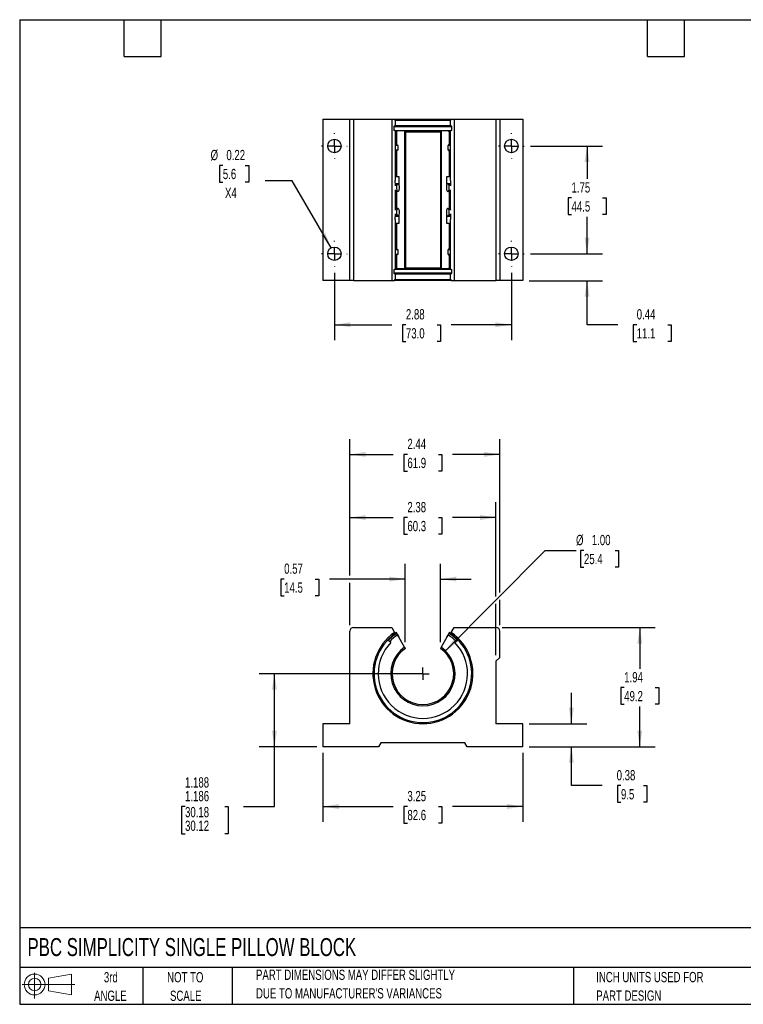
# Model space of a CAD drawing. Header units: inches. Extents: x 0.5 to 21.5, y 0.5 to 16.5.
# Tile 1 of 2: x 0.5 to 12.3, y 0.5 to 16.5. Entities that reach past the tile are written whole.
import ezdxf

# ---------------------------------------------------------------- set-up
doc = ezdxf.new("R2010")
doc.units = ezdxf.units.IN
doc.header["$LTSCALE"] = 2
doc.header["$MEASUREMENT"] = 0
doc.linetypes.add('CENTERX2', pattern=[0.8, 0.5, -0.1, 0.1, -0.1])
doc.layers.add('CENTER', color=40, linetype='CENTERX2')
doc.layers.add('SLD-DEFPOINTS', color=7, linetype='Continuous')
doc.layers.add('DIMENSIONS', color=140, linetype='Continuous', lineweight=25)
doc.layers.add('TEXT', color=140, linetype='Continuous', lineweight=25)
doc.styles.add('SLDTEXTSTYLE0', font='TXT', dxfattribs={"width": 0.7})
doc.dimstyles.new('SLDDIMSTYLE0', dxfattribs={"dimtxt": 0.169922, "dimasz": 0.26, "dimexe": 0, "dimexo": 0.0625, "dimgap": 0.04248, "dimtad": 0, "dimtih": 1, "dimtoh": 1, "dimrnd": 1e-09, "dimdsep": 46, "dimtxsty": 'SLDTEXTSTYLE0', "dimsah": 1, "dimcen": 0.09, "dimadec": 0, "dimazin": 2, "dimtfac": 1, "dimtmove": 0, "dimatfit": 0, "dimfxl": 0, "dimfrac": 2, "dimtolj": 1, "dimtzin": 12, "dimarcsym": 0})
doc.dimstyles.new('SLDDIMSTYLE1', dxfattribs={"dimtxt": 0.169922, "dimasz": 0.26, "dimexe": 0, "dimexo": 0.0625, "dimgap": 0.04248, "dimtad": 0, "dimtih": 1, "dimtoh": 1, "dimrnd": 1e-09, "dimzin": 12, "dimdsep": 46, "dimtxsty": 'SLDTEXTSTYLE0', "dimsah": 1, "dimcen": 0.09, "dimadec": 0, "dimazin": 3, "dimtfac": 1, "dimtofl": 0, "dimtmove": 0, "dimatfit": 3, "dimfxl": 0, "dimfrac": 2, "dimtolj": 1, "dimtzin": 12, "dimarcsym": 0})
doc.dimstyles.new('SLDDIMSTYLE2', dxfattribs={"dimtxt": 0.169922, "dimasz": 0.26, "dimexe": 0, "dimexo": 0.0625, "dimgap": 0.04248, "dimtad": 0, "dimtih": 1, "dimtoh": 1, "dimdec": 3, "dimrnd": 1e-09, "dimzin": 12, "dimdsep": 46, "dimtxsty": 'SLDTEXTSTYLE0', "dimsah": 1, "dimcen": 0.09, "dimadec": 0, "dimazin": 3, "dimlim": 1, "dimtp": 0.001, "dimtm": 0.001, "dimtfac": 1, "dimtdec": 3, "dimtofl": 0, "dimtmove": 0, "dimatfit": 3, "dimfxl": 0, "dimfrac": 2, "dimtolj": 1, "dimtzin": 12, "dimarcsym": 0})
doc.dimstyles.new('SLDDIMSTYLE3', dxfattribs={"dimtxt": 0.169922, "dimasz": 0.26, "dimexe": 0, "dimexo": 0.0625, "dimgap": 0.04248, "dimtad": 0, "dimtih": 1, "dimtoh": 1, "dimrnd": 1e-09, "dimzin": 4, "dimdsep": 46, "dimtxsty": 'SLDTEXTSTYLE0', "dimsah": 1, "dimcen": 0, "dimadec": 0, "dimazin": 1, "dimtfac": 1, "dimtofl": 0, "dimtmove": 0, "dimatfit": 3, "dimfxl": 0, "dimfrac": 2, "dimtolj": 1, "dimtzin": 12, "dimarcsym": 0})
doc.dimstyles.new('SLDDIMSTYLE4', dxfattribs={"dimtxt": 0.169922, "dimasz": 0.26, "dimexe": 0, "dimexo": 0.0625, "dimgap": 0.04248, "dimtad": 0, "dimtih": 1, "dimtoh": 1, "dimrnd": 1e-09, "dimdsep": 46, "dimtxsty": 'SLDTEXTSTYLE0', "dimsah": 1, "dimcen": 0, "dimadec": 0, "dimazin": 2, "dimtfac": 1, "dimtofl": 0, "dimtmove": 0, "dimatfit": 3, "dimfxl": 0, "dimfrac": 2, "dimtolj": 1, "dimtzin": 12, "dimarcsym": 0})

# ---------------------------------------------------------------- blocks, each defined once
blk = doc.blocks.new('Block11')
at = {"color": 7, "linetype": 'Continuous', "lineweight": 18}
for p, q in [((0.204, 0.418), (0.204, 0)), ((0.431, 0.328), (0.801, 0.396)), ((0.431, 0.126), (0.431, 0.328)), ((0.801, 0.396), (0.801, 0.058)), ((0, 0.227), (0.856, 0.227)), ((0.431, 0.126), (0.801, 0.058))]:
    blk.add_line(p, q, dxfattribs=at)
for radius in [0.169, 0.101]:
    blk.add_circle((0.204, 0.227), radius, dxfattribs=at)
blk = doc.blocks.new('Block12')
at = {"layer": 'SLD-DEFPOINTS'}
blk.add_blockref('Block11', (0, 0), dxfattribs=at)
blk = doc.blocks.new('SW_NOTE_0_2')
at = {"layer": 'TEXT', "color": 0, "char_height": 0.16667, "attachment_point": 1, "style": 'SLDTEXTSTYLE0'}
for s, insert in [('PART DIMENSIONS MAY DIFFER SLIGHTLY', (0, 0.215)), ("DUE TO MANUFACTURER'S VARIANCES", (0, -0.086))]:
    blk.add_mtext(s, dxfattribs=dict(at, insert=insert))
blk = doc.blocks.new('SW_NOTE_0_3')
at = {"layer": 'TEXT', "color": 0, "char_height": 0.1667, "attachment_point": 2, "style": 'SLDTEXTSTYLE0'}
for s, insert in [('NOT TO', (0.414, 0.215)), ('SCALE', (0.422, -0.086))]:
    blk.add_mtext(s, dxfattribs=dict(at, insert=insert))
blk = doc.blocks.new('SW_NOTE_0_4')
at = {"layer": 'TEXT', "color": 0, "char_height": 0.1667, "attachment_point": 2, "style": 'SLDTEXTSTYLE0'}
for s, insert in [('3rd', (0.182, 0.215)), ('ANGLE', (0.175, -0.086))]:
    blk.add_mtext(s, dxfattribs=dict(at, insert=insert))
blk = doc.blocks.new('SW_NOTE_0_5')
at = {"layer": 'TEXT', "color": 0, "char_height": 0.16667, "attachment_point": 1, "style": 'SLDTEXTSTYLE0'}
for s, insert in [('INCH UNITS USED FOR', (0, 0.215)), ('PART DESIGN', (0, -0.086))]:
    blk.add_mtext(s, dxfattribs=dict(at, insert=insert))
blk = doc.blocks.new('_D')
at = {"layer": 'DIMENSIONS'}
for p, q in [((9.464, 5.06), (9.464, 5.56)), ((8.777, 5.06), (9.714, 5.06)), ((8.777, 4.685), (9.714, 4.685)), ((9.464, 4.053), (9.464, 4.685)), ((9.964, 4.053), (9.464, 4.053)), ((10.27, 4.053), (10.213, 4.053)), ((10.213, 4.053), (10.213, 3.783)), ((10.634, 4.053), (10.691, 4.053)), ((10.691, 4.053), (10.691, 3.783)), ((10.213, 3.783), (10.27, 3.783)), ((10.691, 3.783), (10.634, 3.783))]:
    blk.add_line(p, q, dxfattribs=at)
for points in [[(9.464, 5.06), (9.504, 5.32), (9.424, 5.32)], [(9.464, 4.685), (9.424, 4.425), (9.504, 4.425)]]:
    blk.add_solid(points, dxfattribs=at)
at = {"layer": 'DIMENSIONS', "char_height": 0.1667, "attachment_point": 1, "style": 'SLDTEXTSTYLE0'}
for s, insert in [('0.38', (10.2, 4.306)), ('9.5', (10.27, 3.997))]:
    blk.add_mtext(s, dxfattribs=dict(at, insert=insert))
blk = doc.blocks.new('_D_1')
at = {"layer": 'DIMENSIONS'}
for p, q in [((8.342, 6.623), (10.826, 6.623)), ((10.576, 6.623), (10.576, 5.954)), ((10.323, 5.646), (10.266, 5.646)), ((10.266, 5.646), (10.266, 5.376)), ((10.828, 5.646), (10.885, 5.646)), ((10.885, 5.646), (10.885, 5.376)), ((10.266, 5.376), (10.323, 5.376)), ((10.576, 4.685), (10.576, 5.338)), ((10.885, 5.376), (10.828, 5.376)), ((8.777, 4.685), (10.826, 4.685))]:
    blk.add_line(p, q, dxfattribs=at)
for points in [[(10.576, 6.623), (10.536, 6.363), (10.616, 6.363)], [(10.576, 4.685), (10.616, 4.945), (10.536, 4.945)]]:
    blk.add_solid(points, dxfattribs=at)
at = {"layer": 'DIMENSIONS', "char_height": 0.1667, "attachment_point": 1, "style": 'SLDTEXTSTYLE0'}
for s, insert in [('1.94', (10.323, 5.899)), ('49.2', (10.323, 5.591))]:
    blk.add_mtext(s, dxfattribs=dict(at, insert=insert))
blk = doc.blocks.new('_D_2')
at = {"layer": 'DIMENSIONS'}
for p, q in [((6.766, 6.383), (6.766, 7.66)), ((7.337, 6.383), (7.337, 7.66)), ((4.798, 7.41), (4.741, 7.41)), ((4.741, 7.41), (4.741, 7.14)), ((5.303, 7.41), (5.36, 7.41)), ((5.36, 7.41), (5.36, 7.14)), ((6.766, 7.41), (5.533, 7.41)), ((7.337, 7.41), (7.837, 7.41)), ((4.741, 7.14), (4.798, 7.14)), ((5.36, 7.14), (5.303, 7.14))]:
    blk.add_line(p, q, dxfattribs=at)
for points in [[(6.766, 7.41), (6.506, 7.45), (6.506, 7.37)], [(7.337, 7.41), (7.597, 7.37), (7.597, 7.45)]]:
    blk.add_solid(points, dxfattribs=at)
at = {"layer": 'DIMENSIONS', "char_height": 0.1667, "attachment_point": 1, "style": 'SLDTEXTSTYLE0'}
for s, insert in [('0.57', (4.798, 7.663)), ('14.5', (4.798, 7.355))]:
    blk.add_mtext(s, dxfattribs=dict(at, insert=insert))
blk = doc.blocks.new('_D_3')
at = {"layer": 'DIMENSIONS'}
for p, q in [((5.864, 7.47), (5.864, 8.66)), ((8.239, 7.128), (8.239, 8.66)), ((5.864, 8.41), (6.57, 8.41)), ((6.8, 8.41), (6.743, 8.41)), ((6.743, 8.41), (6.743, 8.14)), ((7.305, 8.41), (7.362, 8.41)), ((7.362, 8.41), (7.362, 8.14)), ((8.239, 8.41), (7.535, 8.41)), ((6.743, 8.14), (6.8, 8.14)), ((7.362, 8.14), (7.305, 8.14)), ((5.864, 6.663), (5.864, 7.35)), ((8.239, 6.174), (8.239, 7.008))]:
    blk.add_line(p, q, dxfattribs=at)
for points in [[(5.864, 8.41), (6.124, 8.37), (6.124, 8.45)], [(8.239, 8.41), (7.979, 8.45), (7.979, 8.37)]]:
    blk.add_solid(points, dxfattribs=at)
at = {"layer": 'DIMENSIONS', "char_height": 0.1667, "attachment_point": 1, "style": 'SLDTEXTSTYLE0'}
for s, insert in [('2.38', (6.8, 8.663)), ('60.3', (6.8, 8.355))]:
    blk.add_mtext(s, dxfattribs=dict(at, insert=insert))
blk = doc.blocks.new('_D_4')
at = {"layer": 'DIMENSIONS'}
for p, q in [((5.864, 7.47), (5.864, 9.686)), ((8.302, 7.191), (8.302, 9.686)), ((5.864, 9.436), (6.57, 9.436)), ((6.8, 9.436), (6.743, 9.436)), ((6.743, 9.436), (6.743, 9.166)), ((7.305, 9.436), (7.362, 9.436)), ((7.362, 9.436), (7.362, 9.166)), ((8.302, 9.436), (7.535, 9.436)), ((6.743, 9.166), (6.8, 9.166)), ((7.362, 9.166), (7.305, 9.166)), ((5.864, 6.663), (5.864, 7.35)), ((8.302, 6.663), (8.302, 7.071))]:
    blk.add_line(p, q, dxfattribs=at)
for points in [[(5.864, 9.436), (6.124, 9.396), (6.124, 9.476)], [(8.302, 9.436), (8.042, 9.476), (8.042, 9.396)]]:
    blk.add_solid(points, dxfattribs=at)
at = {"layer": 'DIMENSIONS', "char_height": 0.1667, "attachment_point": 1, "style": 'SLDTEXTSTYLE0'}
for s, insert in [('2.44', (6.8, 9.689)), ('61.9', (6.8, 9.381))]:
    blk.add_mtext(s, dxfattribs=dict(at, insert=insert))
blk = doc.blocks.new('_D_5')
at = {"layer": 'DIMENSIONS'}
for p, q in [((6.952, 5.872), (4.389, 5.872)), ((4.639, 4.685), (4.639, 5.872)), ((5.327, 4.685), (4.389, 4.685)), ((4.639, 3.714), (4.639, 4.685)), ((3.187, 3.714), (3.13, 3.714)), ((3.13, 3.714), (3.13, 3.27)), ((3.833, 3.714), (3.89, 3.714)), ((3.89, 3.714), (3.89, 3.27)), ((4.139, 3.714), (4.639, 3.714)), ((3.13, 3.27), (3.187, 3.27)), ((3.89, 3.27), (3.833, 3.27))]:
    blk.add_line(p, q, dxfattribs=at)
for points in [[(4.639, 5.872), (4.599, 5.612), (4.679, 5.612)], [(4.639, 4.685), (4.679, 4.945), (4.599, 4.945)]]:
    blk.add_solid(points, dxfattribs=at)
at = {"layer": 'DIMENSIONS', "char_height": 0.1667, "attachment_point": 1, "style": 'SLDTEXTSTYLE0'}
for s, insert in [('1.188', (3.187, 4.189)), ('1.186', (3.187, 3.967)), ('30.18', (3.187, 3.707)), ('30.12', (3.187, 3.485))]:
    blk.add_mtext(s, dxfattribs=dict(at, insert=insert))
blk = doc.blocks.new('_D_6')
at = {"layer": 'DIMENSIONS'}
for p, q in [((5.427, 4.585), (5.427, 3.464)), ((8.677, 4.585), (8.677, 3.464)), ((5.427, 3.714), (6.57, 3.714)), ((6.8, 3.714), (6.743, 3.714)), ((6.743, 3.714), (6.743, 3.444)), ((7.305, 3.714), (7.362, 3.714)), ((7.362, 3.714), (7.362, 3.444)), ((8.677, 3.714), (7.535, 3.714)), ((6.743, 3.444), (6.8, 3.444)), ((7.362, 3.444), (7.305, 3.444))]:
    blk.add_line(p, q, dxfattribs=at)
for points in [[(5.427, 3.714), (5.687, 3.674), (5.687, 3.754)], [(8.677, 3.714), (8.417, 3.754), (8.417, 3.674)]]:
    blk.add_solid(points, dxfattribs=at)
at = {"layer": 'DIMENSIONS', "char_height": 0.1667, "attachment_point": 1, "style": 'SLDTEXTSTYLE0'}
for s, insert in [('3.25', (6.8, 3.967)), ('82.6', (6.8, 3.659))]:
    blk.add_mtext(s, dxfattribs=dict(at, insert=insert))
blk = doc.blocks.new('_D_7')
at = {"layer": 'DIMENSIONS'}
for p, q in [((7.404, 6.227), (9.04, 7.875)), ((9.04, 7.875), (9.54, 7.875)), ((9.669, 7.875), (9.612, 7.875)), ((9.612, 7.875), (9.612, 7.605)), ((10.174, 7.875), (10.231, 7.875)), ((10.231, 7.875), (10.231, 7.605)), ((9.612, 7.605), (9.669, 7.605)), ((10.231, 7.605), (10.174, 7.605))]:
    blk.add_line(p, q, dxfattribs=at)
blk.add_solid([(7.404, 6.227), (7.616, 6.383), (7.559, 6.44)], dxfattribs=at)
at = {"layer": 'DIMENSIONS', "char_height": 0.1667, "attachment_point": 1, "style": 'SLDTEXTSTYLE0'}
for s, insert in [('%%c', (9.54, 8.128)), ('1.00', (9.797, 8.128)), ('25.4', (9.669, 7.82))]:
    blk.add_mtext(s, dxfattribs=dict(at, insert=insert))
blk = doc.blocks.new('SW_CENTERMARKSYMBOL_0')
at = {"layer": 'CENTER', "color": 0}
for q in [(-0.1, 0), (0, 0.1), (0, -0.1), (0.1, 0)]:
    blk.add_line((0, 0), q, dxfattribs=at)
blk = doc.blocks.new('_D_9')
at = {"layer": 'DIMENSIONS'}
for p, q in [((8.799, 14.447), (9.969, 14.447)), ((9.719, 14.447), (9.719, 13.912)), ((9.467, 13.604), (9.41, 13.604)), ((9.41, 13.604), (9.41, 13.334)), ((9.972, 13.604), (10.029, 13.604)), ((10.029, 13.604), (10.029, 13.334)), ((9.41, 13.334), (9.467, 13.334)), ((9.719, 12.697), (9.719, 13.296)), ((10.029, 13.334), (9.972, 13.334)), ((8.799, 12.697), (9.969, 12.697))]:
    blk.add_line(p, q, dxfattribs=at)
for points in [[(9.719, 14.447), (9.679, 14.187), (9.759, 14.187)], [(9.719, 12.697), (9.759, 12.957), (9.679, 12.957)]]:
    blk.add_solid(points, dxfattribs=at)
at = {"layer": 'DIMENSIONS', "char_height": 0.1667, "attachment_point": 1, "style": 'SLDTEXTSTYLE0'}
for s, insert in [('1.75', (9.467, 13.857)), ('44.5', (9.467, 13.549))]:
    blk.add_mtext(s, dxfattribs=dict(at, insert=insert))
blk = doc.blocks.new('_D_10')
at = {"layer": 'DIMENSIONS'}
for p, q in [((9.719, 12.697), (9.719, 13.197)), ((8.799, 12.697), (9.969, 12.697)), ((8.777, 12.259), (9.969, 12.259)), ((9.719, 11.543), (9.719, 12.259)), ((10.219, 11.543), (9.719, 11.543)), ((10.526, 11.543), (10.468, 11.543)), ((10.468, 11.543), (10.468, 11.273)), ((11.03, 11.543), (11.088, 11.543)), ((11.088, 11.543), (11.088, 11.273)), ((10.468, 11.273), (10.526, 11.273)), ((11.088, 11.273), (11.03, 11.273))]:
    blk.add_line(p, q, dxfattribs=at)
for points in [[(9.719, 12.697), (9.759, 12.957), (9.679, 12.957)], [(9.719, 12.259), (9.679, 11.999), (9.759, 11.999)]]:
    blk.add_solid(points, dxfattribs=at)
at = {"layer": 'DIMENSIONS', "char_height": 0.1667, "attachment_point": 1, "style": 'SLDTEXTSTYLE0'}
for s, insert in [('0.44', (10.526, 11.796)), ('11.1', (10.526, 11.487))]:
    blk.add_mtext(s, dxfattribs=dict(at, insert=insert))
blk = doc.blocks.new('_D_11')
at = {"layer": 'DIMENSIONS'}
for p, q in [((5.614, 12.387), (5.614, 11.293)), ((8.489, 12.387), (8.489, 11.293)), ((5.614, 11.543), (6.546, 11.543)), ((6.776, 11.543), (6.719, 11.543)), ((6.719, 11.543), (6.719, 11.273)), ((7.281, 11.543), (7.338, 11.543)), ((7.338, 11.543), (7.338, 11.273)), ((8.489, 11.543), (7.511, 11.543)), ((6.719, 11.273), (6.776, 11.273)), ((7.338, 11.273), (7.281, 11.273))]:
    blk.add_line(p, q, dxfattribs=at)
for points in [[(5.614, 11.543), (5.874, 11.503), (5.874, 11.583)], [(8.489, 11.543), (8.229, 11.583), (8.229, 11.503)]]:
    blk.add_solid(points, dxfattribs=at)
at = {"layer": 'DIMENSIONS', "char_height": 0.1667, "attachment_point": 1, "style": 'SLDTEXTSTYLE0'}
for s, insert in [('2.88', (6.776, 11.796)), ('73.0', (6.776, 11.487))]:
    blk.add_mtext(s, dxfattribs=dict(at, insert=insert))
blk = doc.blocks.new('_D_12')
at = {"layer": 'DIMENSIONS'}
for p, q in [((3.801, 14.131), (3.744, 14.131)), ((3.744, 14.131), (3.744, 13.861)), ((4.165, 14.131), (4.222, 14.131)), ((4.222, 14.131), (4.222, 13.861)), ((3.744, 13.861), (3.801, 13.861)), ((4.222, 13.861), (4.165, 13.861)), ((4.926, 13.884), (4.489, 13.884)), ((5.559, 12.792), (4.926, 13.884))]:
    blk.add_line(p, q, dxfattribs=at)
blk.add_solid([(5.559, 12.792), (5.464, 13.037), (5.394, 12.996)], dxfattribs=at)
at = {"layer": 'DIMENSIONS', "char_height": 0.1667, "attachment_point": 1, "style": 'SLDTEXTSTYLE0'}
for s, insert in [('%%c', (3.602, 14.384)), ('0.22', (3.859, 14.384)), ('5.6', (3.801, 14.076)), ('X4', (3.836, 13.768))]:
    blk.add_mtext(s, dxfattribs=dict(at, insert=insert))
blk = doc.blocks.new('SW_CENTERMARKSYMBOL_2')
at = {"layer": 'CENTER', "color": 0}
for p, q in [((0, 0.2), (0, 0.209375)), ((-0.2, 0), (-0.209375, 0)), ((0, 0), (-0.1, 0)), ((0, 0), (0, 0.1)), ((0, 0), (0, -0.1)), ((0, 0), (0.1, 0)), ((0.2, 0), (0.209375, 0)), ((0, -0.2), (0, -0.209375))]:
    blk.add_line(p, q, dxfattribs=at)
blk = doc.blocks.new('SW_CENTERMARKSYMBOL_3')
at = {"layer": 'CENTER', "color": 0}
for p, q in [((0, 0.2), (0, 0.209375)), ((-0.2, 0), (-0.209375, 0)), ((0, 0), (-0.1, 0)), ((0, 0), (0, 0.1)), ((0, 0), (0, -0.1)), ((0, 0), (0.1, 0)), ((0.2, 0), (0.209375, 0)), ((0, -0.2), (0, -0.209375))]:
    blk.add_line(p, q, dxfattribs=at)
blk = doc.blocks.new('SW_CENTERMARKSYMBOL_4')
at = {"layer": 'CENTER', "color": 0}
for p, q in [((0, 0.2), (0, 0.209375)), ((-0.2, 0), (-0.209375, 0)), ((0, 0), (-0.1, 0)), ((0, 0), (0, 0.1)), ((0, 0), (0, -0.1)), ((0, 0), (0.1, 0)), ((0.2, 0), (0.209375, 0)), ((0, -0.2), (0, -0.209375))]:
    blk.add_line(p, q, dxfattribs=at)
blk = doc.blocks.new('SW_CENTERMARKSYMBOL_5')
at = {"layer": 'CENTER', "color": 0}
for p, q in [((0, 0.2), (0, 0.209375)), ((-0.2, 0), (-0.209375, 0)), ((0, 0), (-0.1, 0)), ((0, 0), (0, 0.1)), ((0, 0), (0, -0.1)), ((0, 0), (0.1, 0)), ((0.2, 0), (0.209375, 0)), ((0, -0.2), (0, -0.209375))]:
    blk.add_line(p, q, dxfattribs=at)

msp = doc.modelspace()

# ---------------------------------------------------------------- linework, layer by layer
for p, q in [((5.4266, 14.8843), (5.4266, 12.2593)), ((5.4266, 14.8843), (5.8641, 14.8843)), ((5.8641, 12.2593), (5.8641, 14.8843)), ((5.8641, 14.8843), (5.9241, 14.8843)), ((5.9241, 14.8843), (5.9241, 12.2593)), ((5.9241, 14.8843), (6.5449, 14.8843)), ((6.5449, 14.8843), (6.5915, 14.8843)), ((6.5449, 14.8843), (6.5449, 12.2593)), ((6.5907, 14.8843), (7.5117, 14.8843)), ((6.6016, 14.8643), (6.5915, 14.8844)), ((7.5117, 14.8844), (7.5017, 14.8643)), ((7.5117, 14.8843), (7.5583, 14.8843)), ((7.5583, 14.8843), (7.5583, 12.2593)), ((7.5583, 14.8843), (8.2416, 14.8843)), ((8.2416, 12.2593), (8.2416, 14.8843)), ((8.2416, 14.8843), (8.3016, 14.8843)), ((8.3016, 14.8843), (8.3016, 12.2593)), ((8.3016, 14.8843), (8.6766, 14.8843)), ((8.6766, 14.8843), (8.6766, 12.2593)), ((6.5981, 14.7706), (6.5802, 14.7706)), ((6.5802, 14.7706), (6.5802, 14.7006)), ((6.5802, 14.7626), (7.523, 14.7626)), ((6.5981, 14.7706), (6.6016, 14.7806)), ((7.5052, 14.7706), (6.5981, 14.7706)), ((6.6016, 14.8643), (6.6016, 14.7806)), ((7.5025, 14.8643), (6.6016, 14.8643)), ((6.6016, 14.7806), (7.5017, 14.7806)), ((7.5017, 14.7806), (7.5017, 14.8643)), ((7.5017, 14.7806), (7.5052, 14.7706)), ((7.523, 14.7706), (7.5052, 14.7706)), ((7.523, 14.7006), (7.523, 14.7706)), ((6.5981, 14.7006), (6.5802, 14.7006)), ((6.5981, 14.7006), (7.5055, 14.7006)), ((6.6016, 14.6906), (6.5981, 14.7006)), ((6.6399, 14.6931), (6.5997, 14.6931)), ((6.6016, 14.6906), (6.6016, 13.8881)), ((6.626, 14.6745), (6.6016, 14.6745)), ((6.626, 14.4693), (6.626, 14.6745)), ((6.7554, 14.6931), (6.6399, 14.6931)), ((7.3487, 14.6928), (6.7547, 14.6928)), ((6.7554, 14.6931), (6.7554, 12.4506)), ((6.7554, 14.6931), (7.3479, 14.6931)), ((6.7554, 14.6928), (6.7554, 12.4509)), ((6.7664, 14.6785), (7.3369, 14.6785)), ((6.7664, 14.6785), (6.7664, 12.4652)), ((7.3369, 14.6785), (7.3369, 12.4652)), ((7.3479, 12.4506), (7.3479, 14.6931)), ((7.4634, 14.6931), (7.3479, 14.6931)), ((7.3479, 14.6928), (7.3479, 12.4509)), ((7.5029, 14.6931), (7.4634, 14.6931)), ((7.5017, 14.6745), (7.4773, 14.6745)), ((7.4773, 14.6745), (7.4773, 14.4693)), ((7.5052, 14.7006), (7.5017, 14.6906)), ((7.5017, 13.8881), (7.5017, 14.6906)), ((7.523, 14.7006), (7.5052, 14.7006)), ((6.626, 14.4693), (6.6016, 14.4693)), ((6.6338, 14.4538), (6.6016, 14.4538)), ((6.626, 14.4693), (6.6338, 14.4538)), ((6.6487, 14.4538), (6.6338, 14.4538)), ((6.6487, 14.3843), (6.6487, 14.4538)), ((7.4695, 14.4538), (7.4546, 14.4538)), ((7.4546, 14.4538), (7.4546, 14.3843)), ((7.4695, 14.4538), (7.4773, 14.4693)), ((7.5017, 14.4538), (7.4695, 14.4538)), ((7.5017, 14.4693), (7.4773, 14.4693)), ((6.6016, 14.3843), (6.6338, 14.3843)), ((6.6016, 14.3688), (6.626, 14.3688)), ((6.6338, 14.3843), (6.626, 14.3688)), ((6.626, 13.9533), (6.626, 14.3688)), ((6.6338, 14.3843), (6.6487, 14.3843)), ((7.4546, 14.3843), (7.4695, 14.3843)), ((7.4773, 14.3688), (7.4695, 14.3843)), ((7.4695, 14.3843), (7.5017, 14.3843)), ((7.4773, 14.3688), (7.4773, 13.9533)), ((7.4773, 14.3688), (7.5017, 14.3688)), ((6.626, 13.9533), (6.6016, 13.9533)), ((6.6288, 13.9478), (6.6016, 13.9478)), ((6.626, 13.9533), (6.6288, 13.9478)), ((6.6667, 13.9478), (6.6288, 13.9478)), ((6.6667, 13.8218), (6.6667, 13.9478)), ((7.4745, 13.9478), (7.4366, 13.9478)), ((7.4366, 13.9478), (7.4366, 13.8218)), ((7.4745, 13.9478), (7.4773, 13.9533)), ((7.5017, 13.9478), (7.4745, 13.9478)), ((7.5017, 13.9533), (7.4773, 13.9533)), ((6.6039, 13.8011), (6.6016, 13.8881)), ((6.647, 13.8346), (6.6027, 13.8346)), ((6.6032, 13.8218), (6.6288, 13.8218)), ((6.6033, 13.8163), (6.626, 13.8163)), ((6.6288, 13.8218), (6.626, 13.8163)), ((6.626, 13.8143), (6.626, 13.8163)), ((6.6288, 13.8218), (6.6291, 13.8218)), ((6.661, 13.8218), (6.6667, 13.8218)), ((7.4366, 13.8218), (7.4424, 13.8218)), ((7.5007, 13.8346), (7.4563, 13.8346)), ((7.4742, 13.8218), (7.4745, 13.8218)), ((7.4773, 13.8163), (7.4745, 13.8218)), ((7.4745, 13.8218), (7.5007, 13.8218)), ((7.4773, 13.8163), (7.4773, 13.8143)), ((7.4773, 13.8163), (7.5005, 13.8163)), ((7.5017, 13.8881), (7.4994, 13.8011)), ((6.626, 13.4137), (6.626, 13.73)), ((6.6433, 13.7096), (6.647, 13.7096)), ((7.4563, 13.7096), (7.46, 13.7096)), ((7.4773, 13.73), (7.4773, 13.4137)), ((6.6016, 13.2556), (6.6039, 13.3426)), ((6.6288, 13.3218), (6.6025, 13.3218)), ((6.6026, 13.3091), (6.647, 13.3091)), ((6.626, 13.3273), (6.6027, 13.3273)), ((6.626, 13.3273), (6.626, 13.3294)), ((6.626, 13.3273), (6.6288, 13.3218)), ((6.6291, 13.3218), (6.6288, 13.3218)), ((6.647, 13.4341), (6.6433, 13.4341)), ((6.6667, 13.3218), (6.6608, 13.3218)), ((6.6667, 13.1958), (6.6667, 13.3218)), ((7.4423, 13.3218), (7.4366, 13.3218)), ((7.4366, 13.3218), (7.4366, 13.1958)), ((7.46, 13.4341), (7.4563, 13.4341)), ((7.4563, 13.3091), (7.5005, 13.3091)), ((7.4745, 13.3218), (7.4742, 13.3218)), ((7.4745, 13.3218), (7.4773, 13.3273)), ((7.5001, 13.3218), (7.4745, 13.3218)), ((7.4773, 13.3294), (7.4773, 13.3273)), ((7.4999, 13.3273), (7.4773, 13.3273)), ((7.4994, 13.3426), (7.5017, 13.2556)), ((6.6016, 13.2556), (6.6016, 12.4501)), ((6.6016, 13.1958), (6.6288, 13.1958)), ((6.6016, 13.1903), (6.626, 13.1903)), ((6.6288, 13.1958), (6.626, 13.1903)), ((6.626, 12.7748), (6.626, 13.1903)), ((6.6288, 13.1958), (6.6667, 13.1958)), ((7.4366, 13.1958), (7.4745, 13.1958)), ((7.4773, 13.1903), (7.4745, 13.1958)), ((7.4745, 13.1958), (7.5017, 13.1958)), ((7.4773, 13.1903), (7.4773, 12.7748)), ((7.4773, 13.1903), (7.5017, 13.1903)), ((7.5017, 12.4501), (7.5017, 13.2556)), ((6.626, 12.7748), (6.6016, 12.7748)), ((6.6338, 12.7593), (6.6016, 12.7593)), ((6.6016, 12.6898), (6.6338, 12.6898)), ((6.6016, 12.6743), (6.626, 12.6743)), ((6.626, 12.7748), (6.6338, 12.7593)), ((6.6338, 12.6898), (6.626, 12.6743)), ((6.626, 12.4692), (6.626, 12.6743)), ((6.6487, 12.7593), (6.6338, 12.7593)), ((6.6338, 12.6898), (6.6487, 12.6898)), ((6.6487, 12.6898), (6.6487, 12.7593)), ((7.4695, 12.7593), (7.4546, 12.7593)), ((7.4546, 12.7593), (7.4546, 12.6898)), ((7.4546, 12.6898), (7.4695, 12.6898)), ((7.4695, 12.7593), (7.4773, 12.7748)), ((7.5017, 12.7593), (7.4695, 12.7593)), ((7.4773, 12.6743), (7.4695, 12.6898)), ((7.4695, 12.6898), (7.5017, 12.6898)), ((7.5017, 12.7748), (7.4773, 12.7748)), ((7.4773, 12.6743), (7.4773, 12.4692)), ((7.4773, 12.6743), (7.5017, 12.6743)), ((6.5802, 12.4431), (6.5965, 12.4431)), ((6.5802, 12.4431), (6.5802, 12.3731)), ((7.523, 12.3811), (6.5802, 12.3811)), ((6.5802, 12.3731), (6.5965, 12.3731)), ((7.5067, 12.4431), (6.5963, 12.4431)), ((6.5965, 12.4431), (6.6016, 12.4501)), ((6.6016, 12.3661), (6.5965, 12.3731)), ((6.5965, 12.3731), (7.5067, 12.3731)), ((6.6016, 12.4692), (6.626, 12.4692)), ((6.6399, 12.4506), (6.6016, 12.4506)), ((6.6016, 12.4501), (7.5017, 12.4501)), ((6.6016, 12.3661), (6.6016, 12.2793)), ((7.5017, 12.3661), (6.6016, 12.3661)), ((6.7554, 12.4506), (6.6399, 12.4506)), ((7.3487, 12.4509), (6.7547, 12.4509)), ((7.3479, 12.4506), (6.7554, 12.4506)), ((6.7664, 12.4652), (7.3369, 12.4652)), ((7.4634, 12.4506), (7.3479, 12.4506)), ((7.5017, 12.4506), (7.4634, 12.4506)), ((7.4773, 12.4692), (7.5017, 12.4692)), ((7.5017, 12.4501), (7.5067, 12.4431)), ((7.5067, 12.3731), (7.5017, 12.3661)), ((7.5017, 12.2793), (7.5017, 12.3661)), ((7.5067, 12.4431), (7.523, 12.4431)), ((7.5067, 12.3731), (7.523, 12.3731)), ((7.523, 12.3731), (7.523, 12.4431)), ((5.8641, 12.2593), (5.4266, 12.2593)), ((5.9241, 12.2593), (5.8641, 12.2593)), ((5.9241, 12.2593), (6.5449, 12.2593)), ((6.5449, 12.2593), (6.5915, 12.2593)), ((7.5117, 12.2593), (6.5908, 12.2593)), ((6.5915, 12.2593), (6.6016, 12.2793)), ((6.6016, 12.2793), (7.5017, 12.2793)), ((7.5017, 12.2793), (7.5117, 12.2593)), ((7.5117, 12.2593), (7.5583, 12.2593)), ((7.5583, 12.2593), (8.2416, 12.2593)), ((8.3016, 12.2593), (8.2416, 12.2593)), ((8.6766, 12.2593), (8.3016, 12.2593)), ((5.8641, 5.0599), (5.8641, 6.5629)), ((5.9241, 6.6229), (6.5449, 6.6229)), ((6.5449, 6.6229), (6.5915, 6.5422)), ((7.5117, 6.5422), (7.5583, 6.6229)), ((7.5583, 6.6229), (8.2416, 6.6229)), ((8.3016, 6.1369), (8.3016, 6.5629)), ((6.5316, 6.3778), (6.505, 6.4037)), ((6.5915, 6.5422), (6.6016, 6.5248)), ((6.6236, 6.5395), (6.6016, 6.5248)), ((6.6016, 6.5248), (6.6039, 6.5208)), ((6.7554, 6.3023), (6.6399, 6.5024)), ((6.6667, 6.456), (6.6705, 6.4584)), ((7.4634, 6.5024), (7.3479, 6.3023)), ((7.4328, 6.4585), (7.4366, 6.456)), ((7.5017, 6.5248), (7.4796, 6.5395)), ((7.4994, 6.5208), (7.5017, 6.5248)), ((7.5017, 6.5248), (7.5117, 6.5422)), ((7.5983, 6.4037), (7.5716, 6.3778)), ((8.2391, 6.0744), (8.3016, 6.1369)), ((8.2391, 6.0744), (8.2391, 5.0599)), ((5.4266, 5.0599), (5.4266, 4.6849)), ((5.8641, 5.0599), (5.4266, 5.0599)), ((8.6766, 5.0599), (8.2391, 5.0599)), ((8.6766, 4.6849), (8.6766, 5.0599)), ((6.3307, 4.6849), (5.4266, 4.6849)), ((6.3682, 4.7499), (6.3307, 4.6849)), ((7.7351, 4.7499), (6.3682, 4.7499)), ((7.7726, 4.6849), (7.7351, 4.7499)), ((8.6766, 4.6849), (7.7726, 4.6849))]:
    msp.add_line(p, q)
for centre in [(5.6141, 14.4468), (8.4891, 14.4468), (5.6141, 12.6968), (8.4891, 12.6968)]:
    msp.add_circle(centre, 0.1094)
for centre, radius, start, end in [((5.9241, 6.5629), 0.06, 90, 180), ((8.2416, 6.5629), 0.06, 0, 90), ((7.0516, 5.8719), 0.813, 124.467, 55.533), ((7.0516, 5.8719), 0.793, 124.5799, 55.4201), ((6.4841, 6.3822), 0.03, 45.78656, 127.57335), ((7.0516, 5.8719), 0.7808, 123.03427, 136.23225), ((7.0516, 5.8719), 0.753, 123.1462, 135.78656), ((7.0516, 5.8719), 0.753, 44.21344, 56.8538), ((7.0516, 5.8719), 0.7808, 43.76775, 56.96573), ((7.6192, 6.3822), 0.03, 52.42665, 134.21344), ((7.0516, 5.8719), 0.7255, 135.78656, 44.21344), ((7.0516, 5.8719), 0.5225, 124.53675, 55.46325), ((7.0516, 5.8719), 0.5006, 124.73543, 55.26457)]:
    msp.add_arc(centre, radius, start, end)
for points, knots in [([(6.626, 14.6745), (6.6271, 14.68), (6.6291, 14.6847), (6.634, 14.6913), (6.637, 14.6931), (6.6399, 14.6931)], [0, 0, 0, 0, 0.5, 0.5, 1, 1, 1, 1]), ([(7.4634, 14.6931), (7.4663, 14.6931), (7.4693, 14.6913), (7.4742, 14.6847), (7.4761, 14.68), (7.4773, 14.6745)], [0, 0, 0, 0, 0.5, 0.5, 1, 1, 1, 1]), ([(6.647, 13.7096), (6.6434, 13.7096), (6.6399, 13.712), (6.6338, 13.7198), (6.6313, 13.7252), (6.6274, 13.7373), (6.626, 13.7439), (6.6241, 13.7578), (6.6236, 13.7649), (6.6236, 13.7794), (6.6241, 13.7865), (6.626, 13.8003), (6.6274, 13.807), (6.6313, 13.819), (6.6338, 13.8244), (6.6383, 13.8303), (6.64, 13.8319), (6.6434, 13.8341), (6.6452, 13.8346), (6.6488, 13.8347), (6.6506, 13.8341), (6.654, 13.832), (6.6557, 13.8304), (6.6587, 13.8265), (6.6601, 13.8241), (6.6626, 13.8189), (6.6637, 13.8161), (6.6667, 13.8071), (6.6681, 13.8004), (6.67, 13.7866), (6.6704, 13.7793), (6.6704, 13.765), (6.67, 13.7578), (6.6681, 13.744), (6.6667, 13.7373), (6.6638, 13.7283), (6.6627, 13.7254), (6.6602, 13.7202), (6.6588, 13.7179), (6.6542, 13.712), (6.6507, 13.7096), (6.647, 13.7096)], [0, 0, 0, 0, 0.0625, 0.0625, 0.125, 0.125, 0.1875, 0.1875, 0.25, 0.25, 0.3125, 0.3125, 0.375, 0.375, 0.4375, 0.4375, 0.46875, 0.46875, 0.5, 0.5, 0.53125, 0.53125, 0.5625, 0.5625, 0.59375, 0.59375, 0.625, 0.625, 0.6875, 0.6875, 0.75, 0.75, 0.8125, 0.8125, 0.875, 0.875, 0.90625, 0.90625, 0.9375, 0.9375, 1, 1, 1, 1]), ([(7.4562, 13.7096), (7.4526, 13.7096), (7.4491, 13.712), (7.443, 13.7198), (7.4405, 13.7252), (7.4366, 13.7373), (7.4352, 13.7439), (7.4333, 13.7578), (7.4328, 13.7649), (7.4328, 13.7793), (7.4333, 13.7865), (7.4352, 13.8003), (7.4366, 13.807), (7.4405, 13.819), (7.443, 13.8244), (7.4475, 13.8303), (7.4492, 13.8319), (7.4526, 13.8341), (7.4544, 13.8346), (7.458, 13.8347), (7.4598, 13.8341), (7.4632, 13.832), (7.4649, 13.8304), (7.4679, 13.8265), (7.4693, 13.8241), (7.4718, 13.8189), (7.4729, 13.8161), (7.4759, 13.8071), (7.4773, 13.8004), (7.4792, 13.7866), (7.4796, 13.7793), (7.4796, 13.765), (7.4792, 13.7578), (7.4773, 13.744), (7.4759, 13.7373), (7.473, 13.7283), (7.4719, 13.7254), (7.4694, 13.7202), (7.468, 13.7179), (7.4634, 13.712), (7.4599, 13.7096), (7.4562, 13.7096)], [0, 0, 0, 0, 0.0625, 0.0625, 0.125, 0.125, 0.1875, 0.1875, 0.25, 0.25, 0.3125, 0.3125, 0.375, 0.375, 0.4375, 0.4375, 0.46875, 0.46875, 0.5, 0.5, 0.53125, 0.53125, 0.5625, 0.5625, 0.59375, 0.59375, 0.625, 0.625, 0.6875, 0.6875, 0.75, 0.75, 0.8125, 0.8125, 0.875, 0.875, 0.90625, 0.90625, 0.9375, 0.9375, 1, 1, 1, 1]), ([(6.6056, 13.4069), (6.6057, 13.409), (6.6072, 13.4637), (6.6072, 13.5713), (6.6072, 13.6792), (6.6057, 13.7344), (6.6056, 13.7368)], [0, 0, 0, 0, 0.0191594, 0.497556, 0.9783966, 1, 1, 1, 1]), ([(7.4977, 13.7368), (7.4976, 13.7347), (7.4961, 13.68), (7.496, 13.5724), (7.4961, 13.4645), (7.4976, 13.4093), (7.4977, 13.4069)], [0, 0, 0, 0, 0.0191594, 0.497556, 0.9783966, 1, 1, 1, 1]), ([(6.647, 13.4341), (6.6507, 13.4341), (6.6542, 13.4317), (6.6603, 13.4239), (6.6628, 13.4185), (6.6667, 13.4064), (6.6681, 13.3998), (6.67, 13.3859), (6.6704, 13.3788), (6.6704, 13.3644), (6.67, 13.3572), (6.6681, 13.3434), (6.6667, 13.3367), (6.6628, 13.3247), (6.6603, 13.3193), (6.6557, 13.3134), (6.6541, 13.3118), (6.6507, 13.3096), (6.6489, 13.3091), (6.6453, 13.309), (6.6435, 13.3096), (6.64, 13.3117), (6.6384, 13.3133), (6.6353, 13.3172), (6.6339, 13.3196), (6.6314, 13.3248), (6.6303, 13.3276), (6.6274, 13.3366), (6.626, 13.3433), (6.6241, 13.3571), (6.6236, 13.3644), (6.6236, 13.3787), (6.6241, 13.3859), (6.626, 13.3997), (6.6274, 13.4064), (6.6303, 13.4154), (6.6314, 13.4183), (6.6339, 13.4235), (6.6353, 13.4258), (6.6398, 13.4317), (6.6434, 13.4341), (6.647, 13.4341)], [0, 0, 0, 0, 0.0625, 0.0625, 0.125, 0.125, 0.1875, 0.1875, 0.25, 0.25, 0.3125, 0.3125, 0.375, 0.375, 0.4375, 0.4375, 0.46875, 0.46875, 0.5, 0.5, 0.53125, 0.53125, 0.5625, 0.5625, 0.59375, 0.59375, 0.625, 0.625, 0.6875, 0.6875, 0.75, 0.75, 0.8125, 0.8125, 0.875, 0.875, 0.90625, 0.90625, 0.9375, 0.9375, 1, 1, 1, 1]), ([(7.4562, 13.4341), (7.4599, 13.4341), (7.4634, 13.4317), (7.4695, 13.4239), (7.472, 13.4185), (7.4759, 13.4064), (7.4773, 13.3998), (7.4792, 13.3859), (7.4796, 13.3788), (7.4796, 13.3643), (7.4792, 13.3572), (7.4773, 13.3434), (7.4759, 13.3367), (7.472, 13.3247), (7.4695, 13.3193), (7.4649, 13.3134), (7.4633, 13.3118), (7.4599, 13.3096), (7.4581, 13.3091), (7.4545, 13.309), (7.4527, 13.3096), (7.4492, 13.3117), (7.4476, 13.3133), (7.4445, 13.3172), (7.4431, 13.3196), (7.4406, 13.3248), (7.4395, 13.3276), (7.4366, 13.3366), (7.4352, 13.3433), (7.4333, 13.3571), (7.4328, 13.3644), (7.4328, 13.3787), (7.4333, 13.3859), (7.4352, 13.3997), (7.4366, 13.4064), (7.4395, 13.4154), (7.4406, 13.4183), (7.4431, 13.4235), (7.4445, 13.4258), (7.449, 13.4317), (7.4526, 13.4341), (7.4562, 13.4341)], [0, 0, 0, 0, 0.0625, 0.0625, 0.125, 0.125, 0.1875, 0.1875, 0.25, 0.25, 0.3125, 0.3125, 0.375, 0.375, 0.4375, 0.4375, 0.46875, 0.46875, 0.5, 0.5, 0.53125, 0.53125, 0.5625, 0.5625, 0.59375, 0.59375, 0.625, 0.625, 0.6875, 0.6875, 0.75, 0.75, 0.8125, 0.8125, 0.875, 0.875, 0.90625, 0.90625, 0.9375, 0.9375, 1, 1, 1, 1]), ([(6.6399, 12.4506), (6.637, 12.4506), (6.634, 12.4524), (6.6291, 12.4589), (6.6271, 12.4637), (6.626, 12.4692)], [0, 0, 0, 0, 0.5, 0.5, 1, 1, 1, 1]), ([(7.4773, 12.4692), (7.4761, 12.4637), (7.4742, 12.459), (7.4693, 12.4524), (7.4663, 12.4506), (7.4634, 12.4506)], [0, 0, 0, 0, 0.5, 0.5, 1, 1, 1, 1]), ([(6.6704, 6.4586), (6.6704, 6.4585), (6.671, 6.4575), (6.6687, 6.4614), (6.6638, 6.4699), (6.6576, 6.4806), (6.6512, 6.4917), (6.6448, 6.5029), (6.6387, 6.5133), (6.6328, 6.5236), (6.6273, 6.5332), (6.6239, 6.5391), (6.624, 6.5388), (6.6241, 6.5387)], [0, 0, 0, 0, 0.0072217, 0.1664408, 0.2853018, 0.3765414, 0.4518035, 0.527358, 0.596509, 0.6692778, 0.7769751, 0.9176814, 1, 1, 1, 1]), ([(6.6399, 6.5024), (6.637, 6.5075), (6.634, 6.5126), (6.6291, 6.5211), (6.6271, 6.5245), (6.626, 6.5265)], [0, 0, 0, 0, 0.5, 0.5, 1, 1, 1, 1]), ([(7.4795, 6.5393), (7.4796, 6.5394), (7.4802, 6.5404), (7.4779, 6.5365), (7.473, 6.528), (7.4668, 6.5173), (7.4604, 6.5062), (7.454, 6.495), (7.4479, 6.4846), (7.442, 6.4743), (7.4365, 6.4647), (7.4331, 6.4588), (7.4332, 6.4591), (7.4333, 6.4592)], [0, 0, 0, 0, 0.0093592, 0.16821, 0.2867457, 0.3777312, 0.4527877, 0.5281354, 0.5971068, 0.6696975, 0.7771257, 0.9174474, 1, 1, 1, 1]), ([(7.4773, 6.5265), (7.4761, 6.5245), (7.4742, 6.5212), (7.4693, 6.5126), (7.4663, 6.5075), (7.4634, 6.5024)], [0, 0, 0, 0, 0.5, 0.5, 1, 1, 1, 1])]:
    msp.add_open_spline(points, degree=3, knots=knots)
for points in [[(6.7664, 14.6785), (6.764, 14.6863), (6.7599, 14.6917), (6.7554, 14.6928)], [(7.3479, 14.6928), (7.3433, 14.6917), (7.3392, 14.6863), (7.3369, 14.6785)], [(6.7664, 12.4652), (6.764, 12.4574), (6.7599, 12.452), (6.7554, 12.4509)], [(7.3479, 12.4509), (7.3433, 12.452), (7.3392, 12.4574), (7.3369, 12.4652)], [(6.7664, 6.2833), (6.764, 6.2874), (6.7599, 6.2945), (6.7554, 6.3023)], [(7.3479, 6.3023), (7.3433, 6.2945), (7.3392, 6.2874), (7.3369, 6.2833)]]:
    msp.add_open_spline(points, degree=3)
at = {"layer": 'TEXT'}
for p, q in [((0.5, 16.5), (21.5, 16.5)), ((0.5, 16.5), (0.5, 0.5)), ((2.2, 15.9), (2.2, 16.5)), ((2.8, 15.9), (2.8, 16.5)), ((10.7, 15.9), (10.7, 16.5)), ((11.3, 15.9), (11.3, 16.5)), ((2.2, 15.9), (2.8, 15.9)), ((10.7, 15.9), (11.3, 15.9)), ((21.5, 1.7422), (0.5, 1.7422)), ((21.5, 1.1), (0.5, 1.1)), ((2.5, 1.1), (2.5, 0.5)), ((3.9537, 1.1), (3.9537, 0.5)), ((9.4997, 1.1), (9.4997, 0.5)), ((0.5, 0.5), (21.5, 0.5))]:
    msp.add_line(p, q, dxfattribs=at)

# ---------------------------------------------------------------- block references
at = {"layer": 'CENTER'}
for name, p in [('SW_CENTERMARKSYMBOL_3', (5.6141, 14.4468)), ('SW_CENTERMARKSYMBOL_4', (8.4891, 14.4468)), ('SW_CENTERMARKSYMBOL_2', (5.6141, 12.6968)), ('SW_CENTERMARKSYMBOL_5', (8.4891, 12.6968)), ('SW_CENTERMARKSYMBOL_0', (7.0516, 5.8719))]:
    msp.add_blockref(name, p, dxfattribs=at)
at = {"layer": 'SLD-DEFPOINTS'}
msp.add_blockref('Block12', (0.5384, 0.5948), dxfattribs=at)
at = {"layer": 'TEXT'}
for name, p in [('SW_NOTE_0_4', (1.799, 0.8085)), ('SW_NOTE_0_3', (2.7762, 0.8085)), ('SW_NOTE_0_2', (4.3401, 0.8482)), ('SW_NOTE_0_5', (9.8685, 0.8109))]:
    msp.add_blockref(name, p, dxfattribs=at)

# ---------------------------------------------------------------- texts
at = {"layer": 'TEXT', "insert": (0.6272, 1.5763), "char_height": 0.291667, "attachment_point": 1, "style": 'SLDTEXTSTYLE0'}
msp.add_mtext('PBC SIMPLICITY SINGLE PILLOW BLOCK', dxfattribs=at)

# ---------------------------------------------------------------- dimensions: what is measured, and where the dimension line sits
at = {"layer": 'DIMENSIONS'}
for base, p1, p2, dimstyle, picture, middle in [((9.7192, 12.6968), (8.6985, 14.4468), (8.6985, 12.6968), 'SLDDIMSTYLE1', '_D_9', (9.7192, 13.604)), ((9.7192, 12.6968), (8.6766, 12.2593), (8.6985, 12.6968), 'SLDDIMSTYLE0', '_D_10', (9.7192, 11.5427)), ((10.5758, 6.6229), (8.6766, 4.6849), (8.2416, 6.6229), 'SLDDIMSTYLE1', '_D_1', (10.5758, 5.6463)), ((4.6392, 5.8719), (5.4266, 4.6849), (7.0516, 5.8719), 'SLDDIMSTYLE2', '_D_5', (4.6392, 3.7141)), ((9.4640377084, 5.0599025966), (8.6766351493, 4.6849025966), (8.6766351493, 5.0599025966), 'SLDDIMSTYLE0', '_D', (9.4640377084, 4.0526882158))]:
    dim = msp.add_linear_dim(base=base, p1=p1, p2=p2, angle=90, dimstyle=dimstyle, dxfattribs=at)
    dim.commit()
    dim.dimension.update_dxf_attribs({"geometry": picture, "text_midpoint": middle, "dimtype": 160})
dim = msp.add_diameter_dim_2p(p1=(5.6689, 12.6022), p2=(5.5593, 12.7915), text='<>\\PX4', dimstyle='SLDDIMSTYLE4', dxfattribs=at)
dim.commit()
dim.dimension.update_dxf_attribs({"geometry": '_D_12', "text_midpoint": (3.9832, 13.9961), "dimtype": 163})
for base, p1, p2, dimstyle, picture, middle in [((5.6141351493, 11.5426904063), (8.4891351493, 12.4874741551), (5.6141351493, 12.4874741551), 'SLDDIMSTYLE1', '_D_11', (7.0284984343, 11.5426904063)), ((8.3016, 9.4358), (5.8641, 6.5629), (8.3016, 6.5629), 'SLDDIMSTYLE1', '_D_4', (7.0525, 9.4358)), ((8.2391351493, 8.4102711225), (5.8641351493, 6.5629025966), (8.2391351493, 6.0744025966), 'SLDDIMSTYLE1', '_D_3', (7.0524904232, 8.4102711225)), ((7.3369, 7.4103), (6.7664, 6.2833), (7.3369, 6.2833), 'SLDDIMSTYLE0', '_D_2', (5.0501, 7.4103)), ((8.6766, 3.7141), (5.4266, 4.6849), (8.6766, 4.6849), 'SLDDIMSTYLE1', '_D_6', (7.0525, 3.7141))]:
    dim = msp.add_linear_dim(base=base, p1=p1, p2=p2, dimstyle=dimstyle, dxfattribs=at)
    dim.commit()
    dim.dimension.update_dxf_attribs({"geometry": picture, "text_midpoint": middle, "dimtype": 160})
dim = msp.add_diameter_dim_2p(p1=(6.6989, 5.5167), p2=(7.4044, 6.2272), dimstyle='SLDDIMSTYLE3', dxfattribs=at)
dim.commit()
dim.dimension.update_dxf_attribs({"geometry": '_D_7', "text_midpoint": (9.9212, 7.8749), "dimtype": 163})

doc.saveas('drawing.dxf')
